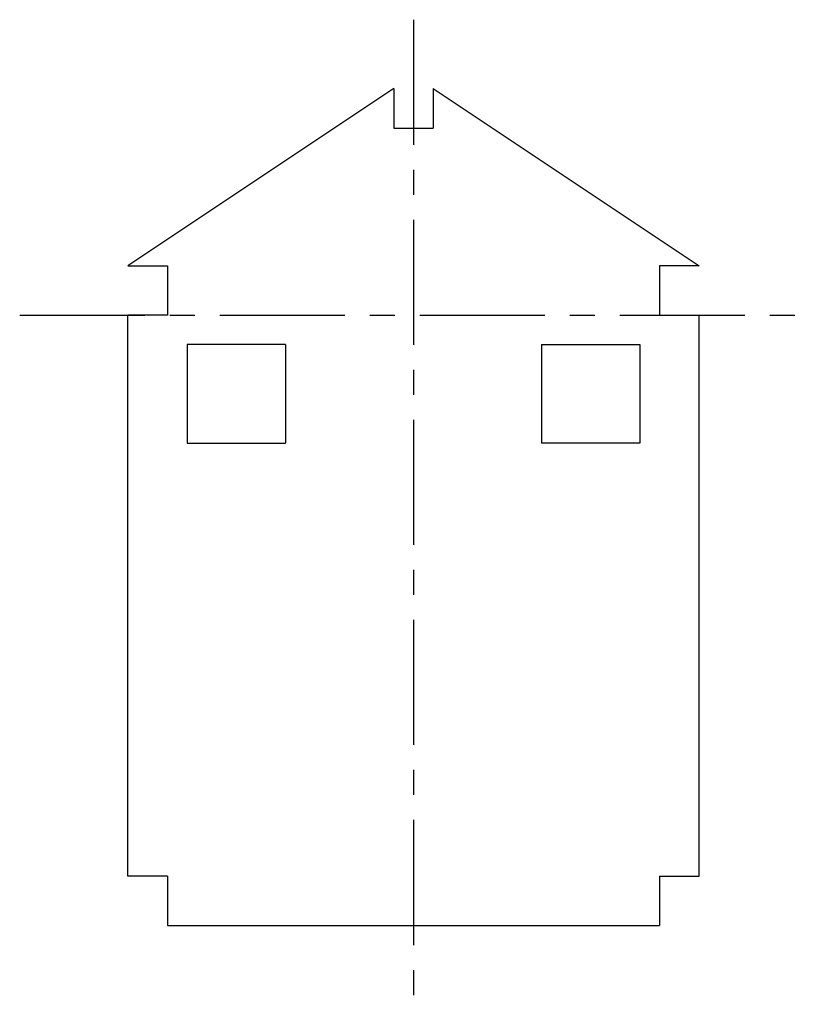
# Model space of a CAD drawing. Header units: millimetres. Extents: x -40 to 40, y -70 to 30.
import ezdxf

# ---------------------------------------------------------------- set-up
doc = ezdxf.new("R2010")
doc.units = ezdxf.units.MM
doc.linetypes.add('CENTERX2', pattern=[20.32, 12.7, -2.54, 2.54, -2.54])

msp = doc.modelspace()

# ---------------------------------------------------------------- linework, layer by layer
at = {"color": 7, "linetype": 'CENTERX2'}
for p, q in [((0, 30), (0, -70)), ((-40, 0), (40, 0))]:
    msp.add_line(p, q, dxfattribs=at)
at = {"color": 7, "linetype": 'Continuous'}
for p, q in [((-2, 23), (-29, 5)), ((-2, 23), (-2, 19)), ((2, 23), (29, 5)), ((2, 23), (2, 19)), ((-2, 19), (2, 19)), ((-29, 5), (-25, 5)), ((-25, 5), (-25, 0)), ((29, 5), (25, 5)), ((25, 5), (25, 0)), ((-29, -57), (-29, 0)), ((-25, 0), (-29, 0)), ((25, 0), (29, 0)), ((29, -57), (29, 0)), ((-23, -3), (-23, -13)), ((-13, -3), (-23, -3)), ((-13, -3), (-13, -13)), ((13, -3), (13, -13)), ((13, -3), (23, -3)), ((23, -3), (23, -13)), ((-23, -13), (-13, -13)), ((23, -13), (13, -13)), ((-25, -57), (-29, -57)), ((-25, -57), (-25, -62)), ((25, -57), (29, -57)), ((25, -57), (25, -62)), ((-25, -62), (25, -62))]:
    msp.add_line(p, q, dxfattribs=at)

doc.saveas('drawing.dxf')
